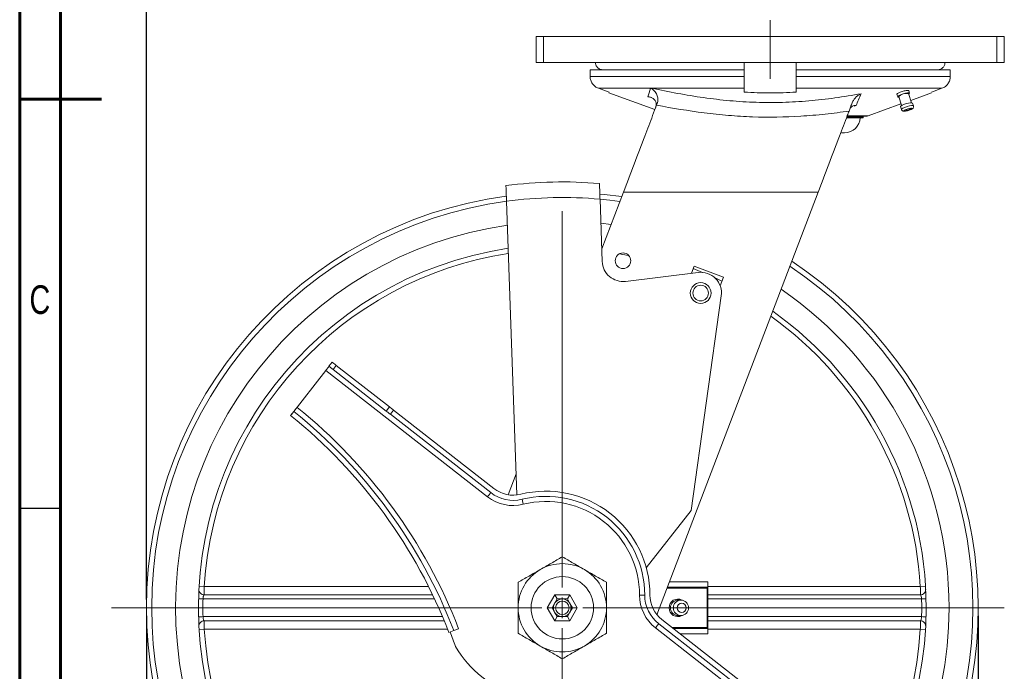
# Model space of a CAD drawing. Header units: inches. Extents: x 0.6 to 16.3, y 0.2 to 11.5.
# Tile 7 of 17: x 0.6 to 5.3, y 3.1 to 6.2. Entities that reach past the tile are written whole.
import ezdxf

# ---------------------------------------------------------------- set-up
doc = ezdxf.new("R2010")
doc.units = ezdxf.units.IN
doc.header["$MEASUREMENT"] = 0
doc.linetypes.add('CENTERX2', pattern=[0.8, 0.5, -0.1, 0.1, -0.1])
doc.layers.add('FORMAT', color=7, linetype='Continuous')
doc.styles.add('SLDTEXTSTYLE0', font='TXT', dxfattribs={"width": 0.75})
doc.dimstyles.new('SLDDIMSTYLE0', dxfattribs={"dimtxt": 0.137795, "dimasz": 0.13, "dimexe": 0, "dimexo": 0.0625, "dimgap": 0.034449, "dimtad": 1, "dimlfac": 2, "dimrnd": 1e-09, "dimzin": 12, "dimdsep": 46, "dimlunit": 5, "dimtxsty": 'SLDTEXTSTYLE0', "dimsah": 1, "dimcen": 0.09, "dimadec": 0, "dimazin": 3, "dimtfac": 1, "dimtofl": 0, "dimtmove": 0, "dimatfit": 3, "dimfxl": 0, "dimfrac": 2, "dimtolj": 1, "dimtzin": 12, "dimarcsym": 0})

# ---------------------------------------------------------------- blocks, each defined once
blk = doc.blocks.new('_D')
at = {"layer": 'FORMAT'}
for p, q in [((1.2004, 3.3586), (1.2004, 1.4924)), ((5.2004, 3.3586), (5.2004, 1.4924)), ((5.2004, 1.5318), (1.2004, 1.5318))]:
    blk.add_line(p, q, dxfattribs=at)
for points in [[(1.2004, 1.5318), (1.3304, 1.5118), (1.3304, 1.5518)], [(5.2004, 1.5318), (5.0704, 1.5518), (5.0704, 1.5118)]]:
    blk.add_solid(points, dxfattribs=at)
at = {"layer": 'FORMAT', "char_height": 0.1378, "attachment_point": 1, "style": 'SLDTEXTSTYLE0'}
for s, insert in [('%%c', (3.0456, 1.7094)), ('8', (3.2534, 1.7115))]:
    blk.add_mtext(s, dxfattribs=dict(at, insert=insert))
blk = doc.blocks.new('_D_1')
at = {"layer": 'FORMAT'}
for p, q in [((1.2004, 3.4373), (1.2004, 6.3492)), ((4.2004, 6.2661), (4.2004, 6.3492)), ((1.2004, 6.3099), (4.2004, 6.3099))]:
    blk.add_line(p, q, dxfattribs=at)
for points in [[(1.2004, 6.3099), (1.3304, 6.2899), (1.3304, 6.3299)], [(4.2004, 6.3099), (4.0704, 6.3299), (4.0704, 6.2899)]]:
    blk.add_solid(points, dxfattribs=at)
at = {"layer": 'FORMAT', "insert": (2.6368, 6.4875), "char_height": 0.1378, "attachment_point": 1, "style": 'SLDTEXTSTYLE0'}
blk.add_mtext('6', dxfattribs=at)
blk = doc.blocks.new('SW_CENTERMARKSYMBOL_0')
at = {"color": 0, "linetype": 'Continuous', "lineweight": 0}
for p, q in [((0, 0.0984), (0, 1.9092)), ((0, 0), (0, 0.0492)), ((-0.0984, 0), (-2.1684, 0)), ((0, 0), (-0.0492, 0)), ((0, 0), (0, -0.0492)), ((0, 0), (0.0492, 0)), ((0.0984, 0), (2.1259, 0)), ((0, -0.0984), (0, -1.9092))]:
    blk.add_line(p, q, dxfattribs=at)

msp = doc.modelspace()

# ---------------------------------------------------------------- linework, layer by layer
at = {"color": 7, "linetype": 'Continuous', "lineweight": 60}
for p, q in [((0.59055118, 0.19685039), (0.59055118, 11.49606299)), ((0.78740157, 0.39370079), (0.78740157, 11.2992126)), ((0.59055118, 5.84645669), (0.98425197, 5.84645669))]:
    msp.add_line(p, q, dxfattribs=at)
at = {"color": 7, "linetype": 'Continuous', "lineweight": 15}
for p, q in [((3.07542177, 6.14794558), (3.07542177, 6.02294566)), ((3.07542177, 6.14794558), (3.11042178, 6.14794558)), ((3.11042178, 6.14794558), (3.11042178, 6.02294566)), ((3.11042178, 6.14794558), (5.29042183, 6.14794558)), ((5.29042183, 6.14794558), (5.29042183, 6.02294566)), ((5.29042183, 6.14794558), (5.32542181, 6.14794558)), ((5.32542181, 6.14794558), (5.32542181, 6.02294566)), ((3.07542177, 6.02294566), (3.11042178, 6.02294566)), ((3.11042178, 6.02294566), (5.29042183, 6.02294566)), ((5.29042183, 6.02294566), (5.32542181, 6.02294566)), ((3.33439637, 5.98794554), (4.07542177, 5.98794554)), ((3.33439637, 5.95495824), (3.33439637, 5.98794554)), ((4.07542177, 5.98794554), (4.07542177, 5.95495824)), ((4.32542175, 5.98794554), (5.06644711, 5.98794554)), ((4.32542175, 5.95495824), (4.32542175, 5.98794554)), ((5.06644711, 5.98794554), (5.06644711, 5.95495824)), ((3.33439637, 5.95495824), (4.07542177, 5.95495824)), ((4.32542175, 5.95495824), (5.06644711, 5.95495824)), ((3.6252405, 5.8985767), (3.37430393, 5.8985767)), ((3.42454415, 5.87686794), (3.64590882, 5.79629798)), ((3.42542177, 5.8792794), (3.42542177, 5.88019401)), ((4.07542177, 5.8985767), (3.63055274, 5.8985767)), ((5.02653957, 5.8985767), (4.32542175, 5.8985767)), ((4.87922634, 5.82931373), (4.86614749, 5.87318078)), ((4.87093918, 5.8746093), (4.86734516, 5.88666399)), ((4.87593899, 5.84033985), (4.97631474, 5.87687381)), ((4.97542184, 5.88019401), (4.97542184, 5.87932722)), ((4.80984515, 5.86952442), (4.81344035, 5.85746636)), ((4.8182319, 5.85889503), (4.83131075, 5.81502783)), ((4.88914998, 5.81352935), (4.88494745, 5.82762473)), ((4.67147233, 5.76592014), (4.82887156, 5.8232088)), ((4.82744862, 5.81048165), (4.83165116, 5.79638627)), ((4.5699567, 5.75691242), (4.64788009, 5.75691242)), ((4.57190265, 5.76191237), (4.64788009, 5.76191237)), ((4.57276856, 5.76441242), (4.66292176, 5.76441242)), ((4.63288008, 5.76191237), (4.63275497, 5.76441242)), ((4.64788009, 5.75691242), (4.64788009, 5.76191237)), ((4.542781, 5.6844124), (4.55792181, 5.6844124)), ((2.93197143, 5.35461612), (2.98133124, 3.941136)), ((3.3923548, 5.06513012), (3.38189742, 5.36459036)), ((3.4941556, 5.39794564), (3.39025672, 5.12521113)), ((4.43049745, 5.39794564), (3.4941556, 5.39794564)), ((3.65569599, 3.36409173), (4.43049745, 5.39794564)), ((3.43515695, 5.24307418), (3.38594545, 5.24867018)), ((3.39479263, 5.13711783), (3.38982178, 5.13766621)), ((3.83503128, 5.0424915), (3.82202694, 5.00835508)), ((3.87535425, 5.01255586), (3.83049501, 5.03058392)), ((3.97520442, 4.98909225), (3.83503128, 5.0424915)), ((3.85377147, 5.01225285), (3.50448081, 4.96936537)), ((3.96814309, 4.97055629), (3.93292164, 4.98726759)), ((3.95959186, 4.94810921), (3.97520442, 4.98909225)), ((3.81977006, 3.86582145), (3.96498517, 4.89908102)), ((2.07812842, 4.56030642), (2.09351996, 4.58000675)), ((2.09782868, 4.54491489), (2.11322022, 4.56461514)), ((2.11322022, 4.56461514), (2.36932373, 4.36452518)), ((2.06273689, 4.54060616), (1.89755458, 4.32918259)), ((2.84101761, 3.93254661), (2.06273689, 4.54060616)), ((2.09782868, 4.54491489), (2.3539322, 4.34482492)), ((2.3539322, 4.34482492), (2.36932373, 4.36452518)), ((1.9091332, 4.34335593), (1.89342992, 4.32390324)), ((2.37363246, 4.32943339), (2.38902399, 4.34913365)), ((2.37363246, 4.32943339), (2.85640914, 3.95224687)), ((2.87180068, 3.97194716), (2.38902399, 4.34913365)), ((2.97779184, 4.04249085), (2.93957641, 3.94217531)), ((3.0065459, 3.9203619), (3.01260246, 3.89610663)), ((3.60428852, 3.59001768), (3.81977006, 3.86582145)), ((3.90042179, 3.52294567), (3.90042179, 3.49794567)), ((1.47846969, 3.50044567), (1.45351391, 3.50193118)), ((1.47764235, 3.46044567), (2.57691803, 3.46044567)), ((3.12825299, 3.39794567), (3.16433738, 3.46044567)), ((3.16433738, 3.46044567), (3.23650616, 3.46044567)), ((3.16433738, 3.46044567), (3.17588439, 3.44044567)), ((3.23650616, 3.46044567), (3.22495916, 3.44044567)), ((3.23650616, 3.46044567), (3.27259056, 3.39794567)), ((3.59662066, 3.45934495), (3.57162066, 3.45935373)), ((3.70668795, 3.49794567), (3.90042179, 3.49794567)), ((3.89671586, 3.30294567), (3.89671586, 3.49294567)), ((3.90042179, 3.50044567), (4.92237385, 3.50044567)), ((3.90042179, 3.49794567), (3.90042179, 3.4977753)), ((3.90042179, 3.4977753), (3.90042179, 3.29811604)), ((3.90042179, 3.46044567), (4.92320119, 3.46044567)), ((4.92237385, 3.50044567), (4.94732963, 3.50193118)), ((3.16361569, 3.41919567), (3.151347, 3.39794567)), ((3.17588439, 3.44044567), (3.16361569, 3.41919567)), ((3.20042177, 3.44044567), (3.17588439, 3.44044567)), ((3.22495916, 3.44044567), (3.20042177, 3.44044567)), ((3.23722785, 3.41919567), (3.22495916, 3.44044567)), ((3.24949655, 3.39794567), (3.23722785, 3.41919567)), ((3.77106203, 3.43544567), (3.75682699, 3.43544567)), ((4.9285002, 3.44044567), (3.90042179, 3.44044567)), ((3.151347, 3.39794567), (3.12825299, 3.39794567)), ((3.16433738, 3.33544567), (3.12825299, 3.39794567)), ((3.151347, 3.39794567), (3.16361569, 3.37669567)), ((3.16361569, 3.37669567), (3.17588439, 3.35544567)), ((3.22495916, 3.35544567), (3.23722785, 3.37669567)), ((3.27259056, 3.39794567), (3.23650616, 3.33544567)), ((3.23722785, 3.37669567), (3.24949655, 3.39794567)), ((3.27259056, 3.39794567), (3.24949655, 3.39794567)), ((2.63275881, 3.33544567), (1.47764235, 3.33544567)), ((3.17588439, 3.35544567), (3.16433738, 3.33544567)), ((3.23650616, 3.33544567), (3.16433738, 3.33544567)), ((3.17588439, 3.35544567), (3.20042177, 3.35544567)), ((3.20042177, 3.35544567), (3.22495916, 3.35544567)), ((3.22495916, 3.35544567), (3.23650616, 3.33544567)), ((3.6638799, 3.32138159), (4.14665666, 2.94419508)), ((4.16204819, 2.96389534), (3.67927143, 3.34108186)), ((3.75682699, 3.36044567), (3.77106203, 3.36044567)), ((3.90042179, 3.35544567), (4.9285002, 3.35544567)), ((4.92320119, 3.33544567), (3.90042179, 3.33544567)), ((1.45351391, 3.29396016), (1.47846969, 3.29544567)), ((2.65520101, 3.27936553), (2.67852202, 3.28837284)), ((2.701843, 3.29738016), (2.67852202, 3.28837284)), ((4.42676915, 2.69362175), (3.64848836, 3.30168133)), ((3.90042179, 3.29794567), (3.73448324, 3.29794567)), ((3.90042179, 3.29811604), (3.90042179, 3.29794567)), ((3.90042179, 3.29794567), (3.90042179, 3.27294567)), ((4.92237385, 3.29544567), (3.90042179, 3.29544567)), ((4.94732963, 3.29396016), (4.92237385, 3.29544567))]:
    msp.add_line(p, q, dxfattribs=at)
at = {"color": 8, "linetype": 'Continuous', "lineweight": 15}
for p, q in [((3.62927265, 5.85358781), (3.61183631, 5.85776937)), ((4.6135206, 5.81545741), (4.60338913, 5.81327122)), ((4.57298328, 5.76592014), (4.67147233, 5.76592014)), ((3.71621175, 3.52294567), (3.90042179, 3.52294567)), ((1.47846969, 3.50044567), (2.55727783, 3.50044567)), ((3.89671586, 3.49294567), (3.70478318, 3.49294567)), ((2.58640909, 3.44044567), (1.47234335, 3.44044567)), ((1.47234335, 3.35544567), (2.62437166, 3.35544567)), ((2.64892646, 3.29544567), (1.47846969, 3.29544567)), ((3.72808355, 3.30294567), (3.89671586, 3.30294567)), ((3.90042179, 3.27294567), (3.7664818, 3.27294567))]:
    msp.add_line(p, q, dxfattribs=at)
at = {"color": 7, "linetype": 'Continuous', "lineweight": 30}
msp.add_line((0.59055118, 3.87795276), (0.78740157, 3.87795276), dxfattribs=at)
at = {"color": 7, "linetype": 'Continuous', "lineweight": 15, "flags": 128}
for points in [[(4.81344035, 5.85746636), (4.81498517, 5.8602772), (4.82067182, 5.86396494), (4.82963422, 5.86796831), (4.84050825, 5.87167776), (4.85163807, 5.87452863), (4.86132955, 5.8760868), (4.86810723, 5.87611525), (4.87093918, 5.8746093), (4.86939421, 5.87179861), (4.86707705, 5.87006327)], [(4.81916131, 5.85577737), (4.81627216, 5.85596055), (4.81344035, 5.85746636)], [(4.82744862, 5.81048165), (4.82899359, 5.81329249), (4.83468008, 5.81698023), (4.84364263, 5.8209836), (4.85451652, 5.82469319), (4.86564648, 5.82754407), (4.87533796, 5.82910224), (4.88211549, 5.82913069), (4.88494745, 5.82762473), (4.88494745, 5.82762473)], [(4.84403599, 5.78984662), (4.84592386, 5.7888427), (4.85044231, 5.78886162), (4.85690334, 5.78990045), (4.86432327, 5.79180093), (4.87157248, 5.794274), (4.87754747, 5.79694286), (4.88133846, 5.79940141), (4.88236849, 5.80127535), (4.88048047, 5.80227912), (4.87596216, 5.80226035), (4.86950113, 5.80122152), (4.8620812, 5.79932089), (4.85483185, 5.79684782), (4.84885686, 5.79417896), (4.84506587, 5.79172042), (4.84403599, 5.78984662)], [(4.87518117, 5.79913242), (4.87400111, 5.79975986), (4.87117722, 5.79974798), (4.86713909, 5.79909869), (4.86250155, 5.79791085), (4.85797077, 5.7963653), (4.85423639, 5.79469713), (4.85186702, 5.79316067), (4.8512233, 5.7919894), (4.85240322, 5.79136197), (4.85522726, 5.79137385), (4.85926538, 5.79202313), (4.86390278, 5.79321097), (4.8684337, 5.79475667), (4.87216794, 5.79642469), (4.87453746, 5.7979613), (4.87518117, 5.79913242)], [(3.47720661, 5.35345453), (3.42970527, 5.35959143), (3.38125109, 5.36464991)], [(3.38144406, 5.38973651), (3.40183342, 5.3877781), (3.48633031, 5.37740419)], [(2.06273689, 4.54060616), (2.06573963, 4.54444952), (2.06862695, 4.54814518), (2.07128797, 4.55155104), (2.07362031, 4.5545364), (2.07553443, 4.55698637), (2.07695679, 4.55880685), (2.07783267, 4.55992788), (2.07812842, 4.56030642)], [(2.07812842, 4.56030642), (2.07850697, 4.56001067), (2.079628, 4.55913486), (2.08144848, 4.5577125), (2.08389844, 4.55579838), (2.08688381, 4.55346597), (2.09028974, 4.55080502), (2.09398533, 4.54791763), (2.09782868, 4.54491489)], [(2.09351996, 4.58000675), (2.0938985, 4.579711), (2.09501954, 4.57883512), (2.09684001, 4.57741276), (2.09928998, 4.57549864), (2.10227535, 4.57316623), (2.10568127, 4.57050528), (2.10937686, 4.56761789), (2.11322022, 4.56461514)], [(1.9091332, 4.34335593), (1.90943503, 4.3437297), (1.91032852, 4.34483666), (1.91177977, 4.34663426), (1.91373261, 4.34905349), (1.91611225, 4.35200124), (1.91882716, 4.35536442), (1.92177293, 4.35901359), (1.92483647, 4.36280862)], [(2.36932373, 4.36452518), (2.37316702, 4.36152244), (2.37686268, 4.35863512), (2.38026861, 4.3559741), (2.3832539, 4.35364176), (2.38570386, 4.35172764), (2.38752434, 4.35030528), (2.38864545, 4.3494294), (2.38902399, 4.34913365)], [(1.89755458, 4.32918259), (1.897565, 4.32917416), (1.89757541, 4.3291658), (1.89758582, 4.32915744), (1.89759609, 4.32914908), (1.8976065, 4.32914072), (1.89761692, 4.32913228), (1.89762733, 4.32912393), (1.8976376, 4.32911557)], [(2.3539322, 4.34482492), (2.35777548, 4.34182218), (2.36147114, 4.33893486), (2.36487707, 4.33627384), (2.36786236, 4.3339415), (2.37031233, 4.3320273), (2.37213281, 4.33060502), (2.37325392, 4.32972914), (2.37363246, 4.32943339)], [(2.85640914, 3.95224687), (2.85611343, 3.95186836), (2.85523755, 3.95074729), (2.85381523, 3.94892677), (2.85190107, 3.94647681), (2.84956869, 3.94349148), (2.84690771, 3.94008559), (2.84402035, 3.93638993), (2.84101761, 3.93254661)], [(3.79667766, 3.39794567), (3.79502331, 3.40655605), (3.79031211, 3.41385557), (3.7832613, 3.41873296), (3.77494433, 3.42044567), (3.76662733, 3.41873296), (3.75957655, 3.41385557), (3.75486534, 3.40655605), (3.753211, 3.39794567), (3.75486534, 3.38933529), (3.75957655, 3.38203577), (3.76662733, 3.37715838), (3.77494433, 3.37544567), (3.7832613, 3.37715838), (3.79031211, 3.38203577), (3.79502331, 3.38933529), (3.79667766, 3.39794567)], [(3.6638799, 3.32138159), (3.66358415, 3.32100306), (3.6627083, 3.319882), (3.66128594, 3.3180615), (3.65937182, 3.31561152), (3.65703944, 3.31262621), (3.65437846, 3.30922029), (3.65149111, 3.30552465), (3.64848836, 3.30168133)]]:
    msp.add_lwpolyline(points, dxfattribs=at)
at = {"color": 8, "linetype": 'Continuous', "lineweight": 15, "flags": 128}
for points in [[(4.83165116, 5.79638627), (4.83319612, 5.7991971), (4.83888262, 5.80288485), (4.84784502, 5.80688821), (4.85871906, 5.81059781), (4.86984887, 5.81344868), (4.8795405, 5.81500685), (4.88631803, 5.81503531), (4.88914998, 5.81352935), (4.88914998, 5.81352935)], [(3.52085262, 5.09292327), (3.51892694, 5.09328612), (3.47366703, 5.10116673)]]:
    msp.add_lwpolyline(points, dxfattribs=at)
at = {"color": 7, "linetype": 'Continuous', "lineweight": 15}
for centre, radius in [((3.49229388, 5.06862), 0.0375), ((3.86595838, 4.91299827), 0.05), ((3.86595838, 4.91299827), 0.0375), ((3.20042177, 3.39794567), 0.15), ((3.20042177, 3.39794567), 0.0425), ((3.20042177, 3.39794567), 0.0325)]:
    msp.add_circle(centre, radius, dxfattribs=at)
for centre, radius, start, end in [((3.61231821, 5.84857692), 0.05164266, 69.64500642, 75.50917263), ((3.61698296, 5.89506502), 0.0140168, 6.24949305, 14.50911671), ((4.85627599, 5.8187913), 0.05527804, 79.71299882, 133.49028745), ((4.55792177, 5.75941239), 0.075, 270, 358.08978683), ((4.66292177, 5.78941239), 0.025, 270, 290), ((3.20042177, 3.39794567), 2.05, 84.99527359, 97.59873782), ((3.20042177, 3.39794567), 2, 97.74837776, 180), ((3.20042177, 3.39794567), 1.975, 97.78748793, 180), ((3.20042177, 3.39794567), 1.975, 84.72786045, 97.81206683), ((3.20042177, 3.39794567), 1.86, 98.17277067, 0), ((3.20042177, 3.39794567), 1.75, 98.56242787, 0), ((3.20042177, 3.39794567), 2, 180, 56.50991687), ((3.20042177, 3.39794567), 1.975, 180, 56.34727586), ((3.49229388, 5.06862), 0.1, 182, 277), ((3.86595838, 4.91299827), 0.1, 352, 97), ((3.20042177, 3.39794567), 1.86, 0, 55.54124217), ((3.20042177, 3.39794567), 1.75, 0, 54.66802977), ((0.32310265, 2.37863405), 2.55, 21.11816599, 51.08764042), ((0.32310265, 2.37863405), 2.5, 21.11816599, 51.08764042), ((0.32310265, 2.37863405), 2.525, 21.11816599, 51.08764042), ((2.96414992, 4.09014876), 0.2, 232, 284.02012756), ((2.96414992, 4.09014876), 0.175, 232, 284.02012756), ((2.96414992, 4.09014876), 0.15, 232, 284.02012756), ((3.1216207, 3.45951182), 0.5, 359.97987244, 104.02012756), ((3.1216207, 3.45951182), 0.475, 359.97987244, 104.02012756), ((3.1216207, 3.45951182), 0.45, 359.97987244, 104.02012756), ((3.20042177, 3.39794567), 0.2125, 60, 120), ((3.20042177, 3.39794567), 0.2125, 120, 180), ((3.20042177, 3.39794567), 0.2125, 0, 60), ((1.47764241, 3.48544567), 0.025, 177.09244458, 270), ((3.77162066, 3.45928348), 0.2, 179.97987244, 232), ((3.77162066, 3.45928348), 0.175, 179.97987244, 232), ((3.77162066, 3.45928348), 0.15, 179.97987244, 232), ((4.92320114, 3.48544567), 0.025, 270, 2.90755542), ((1.50222077, 4.84975235), 1.40962335, 267.91570213, 268.78550661), ((3.75747716, 3.39857367), 0.03687773, 91.0102005, 180.9757494), ((3.7704119, 3.3985737), 0.03687769, 359.02419268, 88.98985742), ((4.89862278, 4.84975235), 1.40962335, 271.21449339, 272.08429787), ((3.20042177, 3.39794567), 0.2125, 180, 240), ((3.20042177, 3.39794567), 0.2125, 300, 0), ((3.75747716, 3.39731767), 0.03687773, 179.0242506, 268.9897995), ((3.7704119, 3.39731763), 0.03687769, 271.01014258, 0.97580732), ((1.50222077, 1.94613898), 1.40962335, 91.21449339, 92.08429787), ((1.47764241, 3.31044567), 0.025, 90, 182.90755542), ((4.92320114, 3.31044567), 0.025, 357.09244458, 90), ((4.89862278, 1.94613898), 1.40962335, 87.91570213, 88.78550661), ((3.20042177, 3.39794567), 1.725, 183.40653845, 266.59346155), ((0.32310265, 2.37863405), 2.50669873, 19.41379681, 21.11816599), ((3.20042177, 3.39794567), 1.725, 273.40653845, 356.59346155), ((3.1216207, 3.45951182), 0.5, 209.69356614, 254.30643386), ((3.20042177, 3.39794567), 0.2125, 240, 300)]:
    msp.add_arc(centre, radius, start, end, dxfattribs=at)
at = {"color": 8, "linetype": 'Continuous', "lineweight": 15}
for centre, radius, start, end in [((3.20042177, 3.39794567), 1.725, 98.65796281, 176.59346155), ((3.20042177, 3.39794567), 1.725, 3.40653845, 54.45352405), ((3.75555223, 3.39916139), 0.04108919, 61.25306822, 181.69548111), ((3.77210844, 3.39794567), 0.0375146, 91.5983828, 268.4016172), ((3.75555223, 3.39672995), 0.04108919, 178.30451889, 298.74693178)]:
    msp.add_arc(centre, radius, start, end, dxfattribs=at)
at = {"color": 7, "linetype": 'Continuous', "lineweight": 15}
for centre, major_axis, start_param, end_param in [((3.89542177, 3.49294567), (0.00495722, 0.00495722), 4.8432886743, 6.1522856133), ((3.89542177, 3.30294567), (0.00495722, -0.00495722), 0.1308996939, 1.4398966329)]:
    msp.add_ellipse(centre, major_axis=major_axis, ratio=0.1316524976, start_param=start_param, end_param=end_param, dxfattribs=at)
for points, knots in [([(3.39506471, 5.98794567), (3.39043595, 5.98794567), (3.38587139, 5.98883569), (3.37943604, 5.99145528), (3.37740613, 5.99252308), (3.37357129, 5.99503864), (3.3717518, 5.99650272), (3.36680495, 6.00136553), (3.36416691, 6.00525235), (3.36149015, 6.01160992), (3.36080052, 6.01384925), (3.35989308, 6.01834901), (3.35966319, 6.0206309), (3.35966319, 6.02294567)], [0, 0, 0, 0, 0.25, 0.25, 0.375, 0.375, 0.5, 0.5, 0.75, 0.75, 0.875, 0.875, 1, 1, 1, 1]), ([(4.07542177, 6.02294567), (4.07542177, 6.02061949), (4.07542177, 6.01833172), (4.07542177, 6.01383375), (4.07542177, 6.01159904), (4.07542177, 6.00734763), (4.07542177, 6.00533274), (4.07542177, 6.00152234), (4.07542177, 5.99972466), (4.07542177, 5.99489708), (4.07542177, 5.99230784), (4.07542177, 5.98885054), (4.07542177, 5.98794567), (4.07542177, 5.98794567)], [0, 0, 0, 0, 0.125, 0.125, 0.25, 0.25, 0.375, 0.375, 0.5, 0.5, 0.75, 0.75, 1, 1, 1, 1]), ([(4.32542177, 5.98794567), (4.32542177, 5.98794567), (4.32542177, 5.98884084), (4.32542177, 5.99145912), (4.32542177, 5.99252726), (4.32542177, 5.99504846), (4.32542177, 5.99652035), (4.32542177, 5.99974737), (4.32542177, 6.00150711), (4.32542177, 6.00532356), (4.32542177, 6.00737785), (4.32542177, 6.0137208), (4.32542177, 6.01835664), (4.32542177, 6.02294567)], [0, 0, 0, 0, 0.25, 0.25, 0.375, 0.375, 0.5, 0.5, 0.625, 0.625, 0.75, 0.75, 1, 1, 1, 1]), ([(5.04118036, 6.02294567), (5.04118036, 6.02061949), (5.04094811, 6.01833172), (5.04003876, 6.01383375), (5.03935017, 6.01159904), (5.03755746, 6.00734763), (5.03646116, 6.00533274), (5.03387269, 6.00152234), (5.03237046, 5.99972466), (5.02745617, 5.99489708), (5.02350455, 5.99230784), (5.01500602, 5.98885054), (5.01037406, 5.98794567), (5.00577884, 5.98794567)], [0, 0, 0, 0, 0.125, 0.125, 0.25, 0.25, 0.375, 0.375, 0.5, 0.5, 0.75, 0.75, 1, 1, 1, 1]), ([(3.37430393, 5.89857656), (3.36850396, 5.90066382), (3.36310318, 5.90358963), (3.35331773, 5.91098832), (3.34894966, 5.91548082), (3.34182663, 5.92552996), (3.33909611, 5.9309846), (3.33533218, 5.94277218), (3.33439637, 5.94879949), (3.33439637, 5.95495812)], [0, 0, 0, 0, 0.25, 0.25, 0.5, 0.5, 0.75, 0.75, 1, 1, 1, 1]), ([(4.07542177, 5.95495812), (4.07542177, 5.95189194), (4.07542177, 5.94878693), (4.07542177, 5.94273767), (4.07542177, 5.93976859), (4.07542177, 5.93394106), (4.07542177, 5.93105925), (4.07542177, 5.92556949), (4.07542177, 5.92295307), (4.07542177, 5.91548187), (4.07542177, 5.9109922), (4.07542177, 5.90362464), (4.07542177, 5.90064322), (4.07542177, 5.89857656)], [0, 0, 0, 0, 0.125, 0.125, 0.25, 0.25, 0.375, 0.375, 0.5, 0.5, 0.75, 0.75, 1, 1, 1, 1]), ([(4.32542177, 5.89857656), (4.32542177, 5.90065693), (4.32542177, 5.90358029), (4.32542177, 5.9110325), (4.32542177, 5.91541089), (4.32542177, 5.92548967), (4.32542177, 5.93097954), (4.32542177, 5.93977121), (4.32542177, 5.94279859), (4.32542177, 5.94884538), (4.32542177, 5.9518907), (4.32542177, 5.95495812)], [0, 0, 0, 0, 0.25, 0.25, 0.5, 0.5, 0.75, 0.75, 0.875, 0.875, 1, 1, 1, 1]), ([(5.06644718, 5.95495812), (5.06644718, 5.95189194), (5.06620492, 5.94878693), (5.06525697, 5.94273767), (5.06455361, 5.93976859), (5.06269013, 5.93394106), (5.06151647, 5.93105925), (5.0587671, 5.92556949), (5.05719361, 5.92295307), (5.05188806, 5.91548187), (5.04752556, 5.9109922), (5.03779204, 5.90362464), (5.03228235, 5.90064322), (5.02653962, 5.89857656)], [0, 0, 0, 0, 0.125, 0.125, 0.25, 0.25, 0.375, 0.375, 0.5, 0.5, 0.75, 0.75, 1, 1, 1, 1]), ([(3.63028136, 5.89699487), (3.62908111, 5.89774247), (3.62786576, 5.89844795), (3.62663791, 5.89910977), (3.62659648, 5.89913211), (3.62655502, 5.89915439), (3.62651356, 5.89917663)], [0, 0, 0, 0, 0.00027324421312, 0.00027324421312, 0.00027324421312, 0.00028246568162, 0.00028246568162, 0.00028246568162, 0.00028246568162]), ([(3.63055273, 5.89857656), (3.71290907, 5.8809471), (3.79603148, 5.86542955), (3.92153092, 5.84771561), (3.96352291, 5.84274337), (4.04787779, 5.83507832), (4.09031563, 5.83239116), (4.17494917, 5.82962355), (4.21719917, 5.82953611), (4.30156651, 5.83193849), (4.34368394, 5.83442608), (4.46985302, 5.84537472), (4.55384778, 5.85734854), (4.63701298, 5.8722611)], [0, 0, 0, 0, 0.25, 0.25, 0.375, 0.375, 0.5, 0.5, 0.625, 0.625, 0.75, 0.75, 1, 1, 1, 1]), ([(3.65691606, 5.82519187), (3.65816846, 5.82847943), (3.65904708, 5.83194113), (3.66007032, 5.83920665), (3.6601957, 5.84295753), (3.65973667, 5.85034123), (3.65914739, 5.85403976), (3.65740656, 5.86108002), (3.65623821, 5.86450183), (3.65348805, 5.87090857), (3.65190963, 5.87390512), (3.64840424, 5.87954413), (3.64646176, 5.88219905), (3.64033588, 5.88944063), (3.6358081, 5.89341708), (3.63091645, 5.89659092)], [0, 0, 0, 0, 0.125, 0.125, 0.25, 0.25, 0.375, 0.375, 0.5, 0.5, 0.625, 0.625, 0.75, 0.75, 1, 1, 1, 1]), ([(4.07542177, 5.88019414), (4.09629235, 5.87898457), (4.11722397, 5.87806815), (4.15899898, 5.87684961), (4.1798613, 5.87654596), (4.24237252, 5.87655408), (4.28394525, 5.87779034), (4.32542177, 5.88019414)], [0, 0, 0, 0, 0.25, 0.25, 0.5, 0.5, 1, 1, 1, 1]), ([(4.86708776, 5.88658156), (4.8668413, 5.88704734), (4.86628742, 5.88809411), (4.86163238, 5.88846465), (4.85439981, 5.88783414), (4.84528198, 5.88610502), (4.83542964, 5.88348948), (4.82594195, 5.88025648), (4.81784615, 5.87674255), (4.81226199, 5.87340236), (4.80956284, 5.87087923), (4.81007861, 5.86995775), (4.81025318, 5.86964586)], [0, 0, 0, 0, 0.0860844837, 0.193460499, 0.3008288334, 0.4081972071, 0.5155742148, 0.6229550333, 0.7303273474, 0.8376944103, 0.9450652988, 1, 1, 1, 1]), ([(3.65184944, 5.82450198), (3.65151586, 5.82745342), (3.65085963, 5.83012818), (3.6490712, 5.83506876), (3.64792306, 5.83735077), (3.64397833, 5.84351968), (3.64072755, 5.84675508), (3.63337124, 5.85201011), (3.6293757, 5.85393318), (3.62305398, 5.85598879), (3.62088843, 5.85653377), (3.61644581, 5.85735448), (3.61415104, 5.85763119), (3.6118363, 5.85776932)], [0, 0, 0, 0, 0.125, 0.125, 0.25, 0.25, 0.5, 0.5, 0.75, 0.75, 0.875, 0.875, 1, 1, 1, 1]), ([(4.59472531, 5.82904375), (4.59210886, 5.82217556), (4.58950268, 5.81533433), (4.58560755, 5.80510961), (4.58431265, 5.80171051), (4.581823, 5.79517517), (4.58061593, 5.79200663), (4.57944941, 5.78894451)], [0, 0, 0, 0, 0.5, 0.5, 0.75, 0.75, 1, 1, 1, 1]), ([(4.59472531, 5.82904375), (4.59677916, 5.8344351), (4.59943082, 5.83926137), (4.60553814, 5.84815521), (4.60903539, 5.85222826), (4.61638236, 5.85938056), (4.6202697, 5.86251721), (4.62638548, 5.86664078), (4.62847553, 5.86791819), (4.6327021, 5.87025051), (4.63487265, 5.87132196), (4.63701298, 5.8722611)], [0, 0, 0, 0, 0.25, 0.25, 0.5, 0.5, 0.75, 0.75, 0.875, 0.875, 1, 1, 1, 1]), ([(3.4941556, 5.39794567), (3.51147041, 5.44339706), (3.54610004, 5.53429984), (3.5938166, 5.6595558), (3.62947109, 5.75314883), (3.64774831, 5.80112655), (3.65394789, 5.81740043)], [0, 0, 0, 0, 0.28, 0.56, 0.78, 0.89676046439, 0.89676046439, 0.89676046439, 0.89676046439]), ([(3.64944422, 5.8055783), (3.65062176, 5.80866934), (3.65139233, 5.81179686), (3.652188, 5.81811412), (3.65220842, 5.82132585), (3.65184944, 5.82450198)], [0, 0, 0, 0, 0.5, 0.5, 1, 1, 1, 1]), ([(4.57944941, 5.78894451), (4.54105572, 5.78332271), (4.50250687, 5.77836088), (4.42537012, 5.77006007), (4.38675952, 5.76671884), (4.2707878, 5.75944419), (4.1932837, 5.75833484), (4.07672972, 5.76258904), (4.0378093, 5.76498016), (3.96037144, 5.7714979), (3.92179027, 5.77562356), (3.80641001, 5.79020933), (3.72990355, 5.80287276), (3.65394789, 5.81740043)], [0, 0, 0, 0, 0.125, 0.125, 0.25, 0.25, 0.5, 0.5, 0.625, 0.625, 0.75, 0.75, 1, 1, 1, 1]), ([(4.43049747, 5.39794567), (4.44781229, 5.44339706), (4.48244192, 5.53429984), (4.53015848, 5.6595558), (4.56192874, 5.74295274), (4.57674946, 5.78185713), (4.57944941, 5.78894451)], [0, 0, 0, 0, 0.28, 0.56, 0.78, 0.82957010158, 0.82957010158, 0.82957010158, 0.82957010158]), ([(4.58274697, 5.79760059), (4.58408995, 5.80112593), (4.58589275, 5.80400583), (4.59017598, 5.80881309), (4.59266968, 5.81071898), (4.59800822, 5.81355747), (4.60088163, 5.81452112), (4.6054713, 5.81534485), (4.60704146, 5.81551278), (4.61023578, 5.81564018), (4.61188083, 5.81559878), (4.61352062, 5.81545742)], [0, 0, 0, 0, 0.25, 0.25, 0.5, 0.5, 0.75, 0.75, 0.875, 0.875, 1, 1, 1, 1]), ([(4.83165116, 5.79638627), (4.83225213, 5.79500832), (4.83333503, 5.79252534), (4.83627746, 5.79011625), (4.83930287, 5.78875164), (4.84303102, 5.78804915), (4.84812024, 5.78809134), (4.85555794, 5.78929306), (4.86194433, 5.79076249), (4.86481447, 5.79176041), (4.86498458, 5.79181956)], [0, 0, 0, 0, 0.1097971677, 0.1978473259, 0.283350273, 0.3835447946, 0.5539443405, 0.7840855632, 0.9872024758, 1, 1, 1, 1]), ([(4.86498458, 5.79181956), (4.86773131, 5.79271134), (4.87348257, 5.7945786), (4.88127159, 5.79831565), (4.88630993, 5.80152828), (4.8892615, 5.8069437), (4.88990479, 5.8106262), (4.88921568, 5.81270159), (4.88896475, 5.81345734)], [0, 0, 0, 0, 0.2066699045, 0.4327377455, 0.7233660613, 0.834097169, 0.9395867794, 1, 1, 1, 1]), ([(2.93197142, 5.35461616), (2.93179817, 5.35957742), (2.93162779, 5.36445656), (2.93129253, 5.37405719), (2.93112594, 5.37882759), (2.93080788, 5.38793572), (2.93065698, 5.39225704), (2.93037129, 5.40043811), (2.93023582, 5.40431742), (2.92999283, 5.41127583), (2.92988375, 5.41439924), (2.92969104, 5.41991779), (2.92960884, 5.42227172), (2.92947702, 5.42604665), (2.92942633, 5.42749826), (2.92935806, 5.42945324), (2.92934094, 5.4299435), (2.92934094, 5.4299435)], [0, 0, 0, 0, 0.125, 0.125, 0.25, 0.25, 0.375, 0.375, 0.5, 0.5, 0.625, 0.625, 0.75, 0.75, 0.875, 0.875, 1, 1, 1, 1]), ([(3.37925951, 5.44013005), (3.37925951, 5.44013005), (3.37927672, 5.43963721), (3.37934413, 5.43770692), (3.37939517, 5.43624535), (3.37952817, 5.43243674), (3.37960952, 5.43010712), (3.37980163, 5.42460574), (3.37991325, 5.42140938), (3.3801568, 5.41443499), (3.38028964, 5.41063086), (3.38057799, 5.40237383), (3.38073084, 5.39799667), (3.38104734, 5.38893335), (3.38121307, 5.3841874), (3.38155238, 5.37447075), (3.38172394, 5.36955802), (3.38189741, 5.36459042)], [0, 0, 0, 0, 0.125, 0.125, 0.25, 0.25, 0.375, 0.375, 0.5, 0.5, 0.625, 0.625, 0.75, 0.75, 0.875, 0.875, 1, 1, 1, 1]), ([(3.20042177, 3.64331953), (3.18304067, 3.63328455), (3.16553261, 3.62317626), (3.13015045, 3.60274837), (3.11227363, 3.59242718), (3.09417177, 3.58197607)], [0, 0, 0, 0, 0.5, 0.5, 1, 1, 1, 1]), ([(3.30667177, 3.58197607), (3.29765469, 3.58718208), (3.28859715, 3.59241146), (3.27067946, 3.60275624), (3.26178053, 3.60789404), (3.23524183, 3.62321617), (3.21775947, 3.63330961), (3.20042177, 3.64331953)], [0, 0, 0, 0, 0.25, 0.25, 0.5, 0.5, 1, 1, 1, 1]), ([(3.09417177, 3.58197607), (3.08515469, 3.57677005), (3.07609715, 3.57154068), (3.05817946, 3.56119589), (3.04928053, 3.5560581), (3.02274183, 3.54073597), (3.00525947, 3.53064253), (2.98792177, 3.5206326)], [0, 0, 0, 0, 0.25, 0.25, 0.5, 0.5, 1, 1, 1, 1]), ([(3.41292177, 3.5206326), (3.39554067, 3.53066759), (3.37803261, 3.54077587), (3.34265045, 3.56120377), (3.32477363, 3.57152496), (3.30667177, 3.58197607)], [0, 0, 0, 0, 0.5, 0.5, 1, 1, 1, 1]), ([(2.98792177, 3.39794567), (2.98792177, 3.40832924), (2.98792177, 3.4187658), (2.98792177, 3.439652), (2.98792177, 3.44998425), (2.98792177, 3.4806952), (2.98792177, 3.50079009), (2.98792177, 3.5206326)], [0, 0, 0, 0, 0.25, 0.25, 0.5, 0.5, 1, 1, 1, 1]), ([(3.41292177, 3.39794567), (3.41292177, 3.40832924), (3.41292177, 3.4187658), (3.41292177, 3.439652), (3.41292177, 3.44998425), (3.41292177, 3.4806952), (3.41292177, 3.50079009), (3.41292177, 3.5206326)], [0, 0, 0, 0, 0.25, 0.25, 0.5, 0.5, 1, 1, 1, 1]), ([(1.47764241, 3.46044567), (1.47671591, 3.46044567), (1.4755582, 3.45837255), (1.47402438, 3.45294921), (1.47354662, 3.45074471), (1.47278119, 3.44585077), (1.47249597, 3.44318362), (1.4723433, 3.44044567)], [0, 0, 0, 0, 0.5, 0.5, 0.75, 0.75, 1, 1, 1, 1]), ([(1.47846976, 3.50044567), (1.47841081, 3.49780492), (1.4783537, 3.49520829), (1.47824293, 3.49009962), (1.47818871, 3.4875612), (1.4780867, 3.48271935), (1.47803904, 3.48042294), (1.47794993, 3.47607682), (1.47790831, 3.47401834), (1.47779758, 3.4684832), (1.47773959, 3.46550208), (1.47766251, 3.46150733), (1.47764241, 3.46044567), (1.47764241, 3.46044567)], [0, 0, 0, 0, 0.125, 0.125, 0.25, 0.25, 0.375, 0.375, 0.5, 0.5, 0.75, 0.75, 1, 1, 1, 1]), ([(4.92320114, 3.46044567), (4.92320114, 3.46044567), (4.92319621, 3.46070473), (4.92317682, 3.4617198), (4.92316211, 3.46248812), (4.92312341, 3.46449395), (4.9230996, 3.46572143), (4.92304277, 3.46862156), (4.92300943, 3.47030945), (4.92289879, 3.47584013), (4.92280783, 3.48029851), (4.92260524, 3.4899161), (4.92249168, 3.49516433), (4.92237379, 3.50044567)], [0, 0, 0, 0, 0.125, 0.125, 0.25, 0.25, 0.375, 0.375, 0.5, 0.5, 0.75, 0.75, 1, 1, 1, 1]), ([(4.92850025, 3.44044567), (4.92834758, 3.44318357), (4.92805822, 3.44588083), (4.92729606, 3.45074667), (4.92681741, 3.45295726), (4.92579281, 3.4565764), (4.92524432, 3.45800595), (4.92417606, 3.45994362), (4.92366447, 3.46044567), (4.92320114, 3.46044567)], [0, 0, 0, 0, 0.25, 0.25, 0.5, 0.5, 0.75, 0.75, 1, 1, 1, 1]), ([(2.98792177, 3.27525874), (2.98792177, 3.29523228), (2.98792177, 3.3156601), (2.98792177, 3.35659529), (2.98792177, 3.37719354), (2.98792177, 3.39794567)], [0, 0, 0, 0, 0.5, 0.5, 1, 1, 1, 1]), ([(3.41292177, 3.27525874), (3.41292177, 3.29523228), (3.41292177, 3.3156601), (3.41292177, 3.35659529), (3.41292177, 3.37719354), (3.41292177, 3.39794567)], [0, 0, 0, 0, 0.5, 0.5, 1, 1, 1, 1]), ([(1.4723433, 3.35544567), (1.47249597, 3.35270776), (1.47278533, 3.35001051), (1.47354749, 3.34514467), (1.47402613, 3.34293408), (1.47505074, 3.33931493), (1.47559923, 3.33788539), (1.47666748, 3.33594772), (1.47717908, 3.33544567), (1.47764241, 3.33544567)], [0, 0, 0, 0, 0.25, 0.25, 0.5, 0.5, 0.75, 0.75, 1, 1, 1, 1]), ([(1.47764241, 3.33544567), (1.47764241, 3.33544567), (1.47764733, 3.33518661), (1.47766673, 3.33417154), (1.47768144, 3.33340321), (1.47772014, 3.33139739), (1.47774394, 3.33016991), (1.47780077, 3.32726977), (1.47783412, 3.32558189), (1.47794475, 3.32005121), (1.47803571, 3.31559283), (1.47823831, 3.30597523), (1.47835187, 3.30072701), (1.47846976, 3.29544567)], [0, 0, 0, 0, 0.125, 0.125, 0.25, 0.25, 0.375, 0.375, 0.5, 0.5, 0.75, 0.75, 1, 1, 1, 1]), ([(4.92237379, 3.29544567), (4.92243274, 3.29808641), (4.92248984, 3.30068305), (4.92260062, 3.30579172), (4.92265484, 3.30833014), (4.92275684, 3.31317199), (4.92280451, 3.31546839), (4.92289362, 3.31981452), (4.92293523, 3.32187299), (4.92304597, 3.32740814), (4.92310395, 3.33038926), (4.92318104, 3.33438401), (4.92320114, 3.33544567), (4.92320114, 3.33544567)], [0, 0, 0, 0, 0.125, 0.125, 0.25, 0.25, 0.375, 0.375, 0.5, 0.5, 0.75, 0.75, 1, 1, 1, 1]), ([(4.92320114, 3.33544567), (4.92412764, 3.33544567), (4.92528534, 3.33751879), (4.92681917, 3.34294213), (4.92729693, 3.34514662), (4.92806235, 3.35004057), (4.92834757, 3.35270772), (4.92850025, 3.35544567)], [0, 0, 0, 0, 0.5, 0.5, 0.75, 0.75, 1, 1, 1, 1]), ([(2.98792177, 3.27525874), (3.00530288, 3.26522375), (3.02281094, 3.25511547), (3.05819309, 3.23468757), (3.07606992, 3.22436638), (3.09417177, 3.21391527)], [0, 0, 0, 0, 0.5, 0.5, 1, 1, 1, 1]), ([(3.30667177, 3.21391527), (3.31568886, 3.21912129), (3.3247464, 3.22435066), (3.34266409, 3.23469544), (3.35156301, 3.23983324), (3.37810172, 3.25515537), (3.39558407, 3.26524881), (3.41292177, 3.27525874)], [0, 0, 0, 0, 0.25, 0.25, 0.5, 0.5, 1, 1, 1, 1]), ([(3.09417177, 3.21391527), (3.10318886, 3.20870925), (3.1122464, 3.20347988), (3.13016409, 3.1931351), (3.13906301, 3.1879973), (3.16560172, 3.17267517), (3.18308407, 3.16258173), (3.20042177, 3.1525718)], [0, 0, 0, 0, 0.25, 0.25, 0.5, 0.5, 1, 1, 1, 1]), ([(3.20042177, 3.1525718), (3.21780288, 3.16260679), (3.23531094, 3.17271507), (3.27069309, 3.19314297), (3.28856992, 3.20346416), (3.30667177, 3.21391527)], [0, 0, 0, 0, 0.5, 0.5, 1, 1, 1, 1])]:
    msp.add_open_spline(points, degree=3, knots=knots, dxfattribs=at)
for points in [[(3.42542177, 5.88019414), (3.40838096, 5.88631736), (3.39134177, 5.89244509), (3.37430393, 5.89857656)], [(3.6118363, 5.85776932), (3.61568915, 5.86978957), (3.62022019, 5.88360745), (3.62524048, 5.89857656)], [(3.62524048, 5.89857656), (3.62566173, 5.89876883), (3.6260861, 5.89896884), (3.62651356, 5.89917663)], [(3.62651356, 5.89917663), (3.62785655, 5.89896935), (3.629203, 5.8987693), (3.63055273, 5.89857656)], [(3.63091645, 5.89659092), (3.63070653, 5.89672713), (3.63049502, 5.89686178), (3.63028136, 5.89699487)], [(4.07542177, 5.89857656), (4.07542177, 5.89244509), (4.07542177, 5.88631736), (4.07542177, 5.88019414)], [(4.32542177, 5.88019414), (4.32542177, 5.88631736), (4.32542177, 5.89244509), (4.32542177, 5.89857656)], [(5.02653962, 5.89857656), (5.00950178, 5.89244509), (4.99246258, 5.88631736), (4.97542177, 5.88019414)], [(3.65394789, 5.81740043), (3.65489307, 5.81988155), (3.65588261, 5.82247907), (3.65691606, 5.82519187)], [(4.63701298, 5.8722611), (4.62903081, 5.85265117), (4.62113869, 5.83352146), (4.61352062, 5.81545742)], [(1.4723433, 3.44044567), (1.4716411, 3.41211234), (1.4716411, 3.383779), (1.4723433, 3.35544567)], [(4.92850025, 3.35544567), (4.92920245, 3.383779), (4.92920245, 3.41211234), (4.92850025, 3.44044567)]]:
    msp.add_open_spline(points, degree=3, dxfattribs=at)
at = {"layer": 'FORMAT', "linetype": 'CENTERX2', "lineweight": 0}
msp.add_line((4.20042177, 6.22668583), (4.20042177, 5.94420551), dxfattribs=at)

# ---------------------------------------------------------------- block references
at = {"color": 7, "linetype": 'Continuous', "lineweight": 0}
msp.add_blockref('SW_CENTERMARKSYMBOL_0', (3.20042177, 3.39794567), dxfattribs=at)

# ---------------------------------------------------------------- texts
at = {"color": 7, "linetype": 'Continuous', "lineweight": 0, "insert": (0.68754101, 4.95017966), "char_height": 0.13779528, "attachment_point": 2, "style": 'SLDTEXTSTYLE0'}
msp.add_mtext('C', dxfattribs=at)

# ---------------------------------------------------------------- dimensions: what is measured, and where the dimension line sits
at = {"layer": 'FORMAT'}
dim = msp.add_linear_dim(base=(4.20042177, 6.30987259), p1=(1.20042177, 3.39794567), p2=(4.20042177, 6.22668583), dimstyle='SLDDIMSTYLE0', dxfattribs=at)
dim.commit()
dim.dimension.update_dxf_attribs({"geometry": '_D_1', "text_midpoint": (2.68766294, 6.30987259), "dimtype": 160})
dim = msp.add_linear_dim(base=(1.20042177, 1.53180394), p1=(5.20042177, 3.39794567), p2=(1.20042177, 3.39794567), text='%%c<>', dimstyle='SLDDIMSTYLE0', dxfattribs=at)
dim.commit()
dim.dimension.update_dxf_attribs({"geometry": '_D', "text_midpoint": (3.20042177, 1.53180394), "dimtype": 160})

doc.saveas('drawing.dxf')
